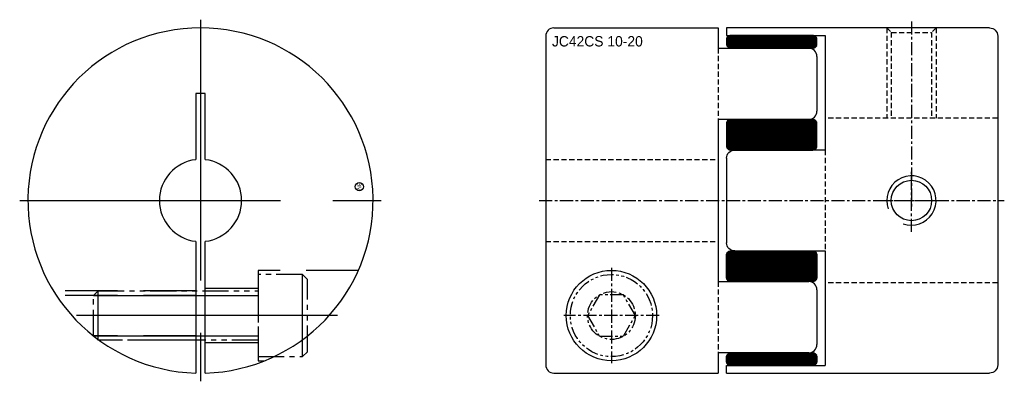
# Model space of a CAD drawing. Extents: x -85 to 98, y -22 to 22.
# Tile 1 of 2: x -85 to 35, y -22 to 22. Entities that reach past the tile are written whole.
import ezdxf
from ezdxf.enums import TextEntityAlignment as Align

# ---------------------------------------------------------------- set-up
doc = ezdxf.new("R2010")
doc.units = 0
doc.header["$MEASUREMENT"] = 0
for name, pattern in [('CENTER', [50.8, 31.75, -6.35, 6.35, -6.35]), ('HIDDEN', [9.525, 6.35, -3.175]), ('PHANTOM', [63.5, 31.75, -6.35, 6.35, -6.35, 6.35, -6.35])]:
    doc.linetypes.add(name, pattern=pattern)
doc.layers.get('0').update_dxf_attribs({"linetype": 'CONTINUOUS'})
for name, color, linetype in [('BOM', 6, 'CONTINUOUS'), ('CENTER', 1, 'CENTER'), ('HIDDEN', 2, 'HIDDEN'), ('PHANTOM', 6, 'PHANTOM'), ('THIN', 3, 'CONTINUOUS')]:
    doc.layers.add(name, color=color, linetype=linetype)
pattern_1 = [(225, (-1.419458, -1.035035), (0.008838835, -0.008838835), []), (315, (-1.419458, -1.035035), (0.008838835, 0.008838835), [])]
pattern_2 = [(45, (1.419458, 1.035035), (-0.008838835, 0.008838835), []), (135, (1.419458, 1.035035), (-0.008838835, -0.008838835), [])]

# ---------------------------------------------------------------- blocks, each defined once
blk = doc.blocks.new('MCLBM2')
blk.add_circle((0, 0), 0.5)
blk.add_text('BM', height=0.5).set_placement((0, 0), align=Align.MIDDLE)
at = {"flags": 1}
for tag, p in [('NAME', (0, -1)), ('ENAME', (0, -2)), ('SPEC', (0, -3)), ('MATERIAL', (0, -4)), ('QTY', (0, -5)), ('WEIGHT', (0, -6)), ('PRICE', (0, -7)), ('REMARK', (0, -8)), ('USER1', (0, -9)), ('USER2', (0, -10)), ('USER3', (0, -11)), ('USER4', (0, -12)), ('USER5', (0, -13)), ('USER6', (0, -14))]:
    blk.add_attdef(tag, p, '', height=0.5, dxfattribs=at)

msp = doc.modelspace()

# ---------------------------------------------------------------- hatches: boundary and pattern name
at = {"layer": 'THIN'}
h = msp.add_hatch(dxfattribs=at)
h.set_pattern_fill('ANSI37', color=256, scale=0.1, style=0)
h.set_pattern_definition(pattern_2)
edge = h.paths.add_edge_path()
edge.add_line((1.5, 18.54), (11.5, 18.54))
edge.add_arc((11.5, 19.04), 0.5, 270, 360)
edge.add_line((12, 19.04), (12, 19.58))
edge.add_arc((11.5, 19.58), 0.5, 0, 90)
edge.add_line((11.5, 20.08), (1.5, 20.08))
edge.add_arc((1.5, 19.58), 0.5, 90, 180)
edge.add_line((1, 19.58), (1, 19.04))
edge.add_arc((1.5, 19.04), 0.5, 180, 270)
h = msp.add_hatch(dxfattribs=at)
h.set_pattern_fill('ANSI37', color=256, scale=0.1, style=0)
h.set_pattern_definition(pattern_2)
edge = h.paths.add_edge_path()
edge.add_line((1.5, 6.14), (11.5, 6.14))
edge.add_arc((11.5, 6.64), 0.5, 270, 360)
edge.add_line((12, 6.64), (12, 9.36))
edge.add_arc((11.5, 9.36), 0.5, 0, 90)
edge.add_line((11.5, 9.86), (1.5, 9.86))
edge.add_arc((1.5, 9.36), 0.5, 90, 180)
edge.add_line((1, 9.36), (1, 6.64))
edge.add_arc((1.5, 6.64), 0.5, 180, 270)
at = {"layer": 'THIN', "extrusion": (-2.99932e-32, -1.22461e-16, -1)}
h = msp.add_hatch(dxfattribs=at)
h.set_pattern_fill('ANSI37', color=256, scale=0.1, angle=180, style=0)
h.set_pattern_definition(pattern_1)
edge = h.paths.add_edge_path()
edge.add_line((-1.5, -6.14), (-11.5, -6.14))
edge.add_arc((-11.5, -6.64), 0.5, 450, 540)
edge.add_line((-12, -6.64), (-12, -9.36))
edge.add_arc((-11.5, -9.36), 0.5, 180, 270)
edge.add_line((-11.5, -9.86), (-1.5, -9.86))
edge.add_arc((-1.5, -9.36), 0.5, 270, 360)
edge.add_line((-1, -9.36), (-1, -6.64))
edge.add_arc((-1.5, -6.64), 0.5, 360, 450)
h = msp.add_hatch(dxfattribs=at)
h.set_pattern_fill('ANSI37', color=256, scale=0.1, angle=180, style=0)
h.set_pattern_definition(pattern_1)
edge = h.paths.add_edge_path()
edge.add_line((-1.5, -18.54), (-11.5, -18.54))
edge.add_arc((-11.5, -19.04), 0.5, 450, 540)
edge.add_line((-12, -19.04), (-12, -19.58))
edge.add_arc((-11.5, -19.58), 0.5, 180, 270)
edge.add_line((-11.5, -20.08), (-1.5, -20.08))
edge.add_arc((-1.5, -19.58), 0.5, 270, 360)
edge.add_line((-1, -19.58), (-1, -19.04))
edge.add_arc((-1.5, -19.04), 0.5, 360, 450)

# ---------------------------------------------------------------- linework, layer by layer
at = {"ltscale": 0.1}
for p, q in [((-20, 21), (0, 21)), ((0, 21), (0, 18.54)), ((-21, 20), (-21, -20)), ((0, 18.54), (11, 18.54)), ((12, 17.54), (12, 10.86)), ((11, 9.86), (0, 9.86)), ((0, 9.86), (0, -9.86)), ((0, -9.86), (11, -9.86)), ((12, -10.86), (12, -17.54)), ((11, -18.54), (0, -18.54)), ((0, -18.54), (0, -21)), ((-20, -21), (0, -21))]:
    msp.add_line(p, q, dxfattribs=at)
at = {"ltscale": 0.1, "extrusion": (1.22461e-16, -2.99932e-32, -1)}
for p, q in [((33, 21), (1, 21)), ((1, 21), (1, 20.08)), ((1, 20.08), (13, 20.08)), ((13, 20.08), (13, 6.14)), ((34, 20), (34, -20)), ((13, 6.14), (2, 6.14)), ((1, 5.14), (1, -5.14)), ((2, -6.14), (13, -6.14)), ((13, -6.14), (13, -20.08)), ((1, -20.08), (13, -20.08)), ((1, -21), (1, -20.08)), ((1, -21), (33, -21))]:
    msp.add_line(p, q, dxfattribs=at)
for p, q in [((-63.58, -4.97), (-63.58, -20.99)), ((-62.43, -20.99), (-62.43, -4.97))]:
    msp.add_line(p, q)
at = {"ltscale": 0.1}
for points in [[(1.5, 18.54), (11.5, 18.54, 0.414214), (12, 19.04), (12, 19.58, 0.414214), (11.5, 20.08), (1.5, 20.08, 0.414214), (1, 19.58), (1, 19.04, 0.414214)], [(1.5, 6.14), (11.5, 6.14, 0.414214), (12, 6.64), (12, 9.36, 0.414214), (11.5, 9.86), (1.5, 9.86, 0.414214), (1, 9.36), (1, 6.64, 0.414214)]]:
    msp.add_lwpolyline(points, format="xyb", close=True, dxfattribs=at)
msp.add_lwpolyline([(-62.43, 4.97), (-62.43, 13), (-63.58, 13), (-63.58, 4.97)])
at = {"ltscale": 0.1, "extrusion": (-2.99932e-32, -1.22461e-16, -1)}
for points in [[(-1.5, -6.14), (-11.5, -6.14, 0.414214), (-12, -6.64), (-12, -9.36, 0.414214), (-11.5, -9.86), (-1.5, -9.86, 0.414214), (-1, -9.36), (-1, -6.64, 0.414214)], [(-1.5, -18.54), (-11.5, -18.54, 0.414214), (-12, -19.04), (-12, -19.58, 0.414214), (-11.5, -20.08), (-1.5, -20.08, 0.414214), (-1, -19.58), (-1, -19.04, 0.414214)]]:
    msp.add_lwpolyline(points, format="xyb", close=True, dxfattribs=at)
at = {"ltscale": 0.1}
for centre, radius in [((23.5, 0), 2.46), ((-13, -14), 5.5)]:
    msp.add_circle(centre, radius, dxfattribs=at)
for radius, start, end in [(21, 271.569, 268.431), (5, 96.6036, 263.3964), (5, 276.6036, 83.3964)]:
    msp.add_arc((-63, 0), radius, start, end)
for centre, start, end in [((-20, 20), 90, 180), ((11, 17.54), 0, 90), ((11, 10.86), 270, 0), ((11, -10.86), 0, 90), ((11, -17.54), 270, 0), ((-20, -20), 180, 270)]:
    msp.add_arc(centre, 1, start, end, dxfattribs=at)
at = {"ltscale": 0.1, "extrusion": (1.22461e-16, -2.99932e-32, -1)}
for centre, start, end in [((-33, 20), 90, 180), ((-33, 20), 90, 180), ((-2, 5.14), 0, 90), ((-2, -5.14), 270, 0), ((-33, -20), 180, 270)]:
    msp.add_arc(centre, 1, start, end, dxfattribs=at)
at = {"layer": 'CENTER'}
for p, q in [((-63, 22), (-63, -22)), ((-85, 0), (-41, 0)), ((-46.35, -14), (-79.65, -14))]:
    msp.add_line(p, q, dxfattribs=at)
at = {"layer": 'CENTER', "ltscale": 0.05}
for p, q in [((23.5, 21.8), (23.5, -0.8)), ((23.5, -3.8), (23.5, 3.8)), ((-21.8, 0), (34.8, 0)), ((19.7, 0), (27.3, 0)), ((-13, -8.2), (-13, -19.8)), ((-7.2, -14), (-18.8, -14))]:
    msp.add_line(p, q, dxfattribs=at)
at = {"layer": 'HIDDEN', "ltscale": 0.1}
for p, q in [((20.5, 21), (20.5, 10)), ((20.5, 21), (21.04, 20.46)), ((21.04, 20.46), (25.96, 20.46)), ((21.04, 20.46), (21.04, 10)), ((26.5, 21), (25.96, 20.46)), ((25.96, 20.46), (25.96, 10)), ((26.5, 21), (26.5, 10)), ((0, 18.54), (0, 9.86)), ((34, 10), (13, 10)), ((-21, 5), (0, 5)), ((0, -9.86), (0, -18.54))]:
    msp.add_line(p, q, dxfattribs=at)
at = {"layer": 'HIDDEN', "ltscale": 0.1, "extrusion": (1.22461e-16, -2.99932e-32, -1)}
msp.add_line((13, 6.14), (13, -6.14), dxfattribs=at)
at = {"layer": 'HIDDEN', "ltscale": 0.1, "extrusion": (-2.99932e-32, -1.22461e-16, -1)}
for p, q in [((-21, -5), (0, -5)), ((34, -10), (13, -10))]:
    msp.add_line(p, q, dxfattribs=at)
at = {"layer": 'HIDDEN'}
for p, q in [((-56, -10.7), (-62.43, -10.7)), ((-63.58, -11), (-80.89, -11)), ((-63.58, -11.54), (-80.54, -11.54)), ((-63.58, -16.46), (-76.04, -16.46)), ((-63.58, -17), (-75.33, -17)), ((-56, -17.3), (-62.43, -17.3))]:
    msp.add_line(p, q, dxfattribs=at)
msp.add_lwpolyline([(-43.8, -8.5), (-56, -8.5), (-56, -19.5), (-55.21, -19.5)], dxfattribs=at)
at = {"layer": 'PHANTOM'}
for p, q in [((-50.6, -19), (-50.6, -9)), ((-76, -11.54), (-56, -11.54)), ((-75.46, -17), (-75.46, -11)), ((-76, -16.46), (-56, -16.46))]:
    msp.add_line(p, q, dxfattribs=at)
at = {"layer": 'PHANTOM', "ltscale": 0.1}
msp.add_lwpolyline([(-56, -19), (-50.6, -19), (-50, -18.4), (-50, -9.6), (-50.6, -9), (-56, -9)], close=True, dxfattribs=at)
msp.add_lwpolyline([(-56, -17), (-75.46, -17), (-76, -16.46), (-76, -11.54), (-75.46, -11), (-56, -11)], dxfattribs=at)
at = {"layer": 'PHANTOM', "ltscale": 0.05}
msp.add_lwpolyline([(-10.09, -14), (-11.55, -11.48), (-14.46, -11.48), (-15.91, -14), (-14.46, -16.52), (-11.55, -16.52)], close=True, dxfattribs=at)
for radius in [5, 2.91]:
    msp.add_circle((-13, -14), radius, dxfattribs=at)
at = {"layer": 'THIN', "ltscale": 0.1}
msp.add_arc((23.5, 0), 3, 250, 200, dxfattribs=at)

# ---------------------------------------------------------------- block references
at = {"layer": 'BOM', "rotation": 270}
msp.add_blockref('MCLBM2', (-43.68, 1.68), dxfattribs=at)

# ---------------------------------------------------------------- texts
msp.add_text('JC42CS 10-20', height=1.26).set_placement((-20.24, 18.74))

doc.saveas('drawing.dxf')
